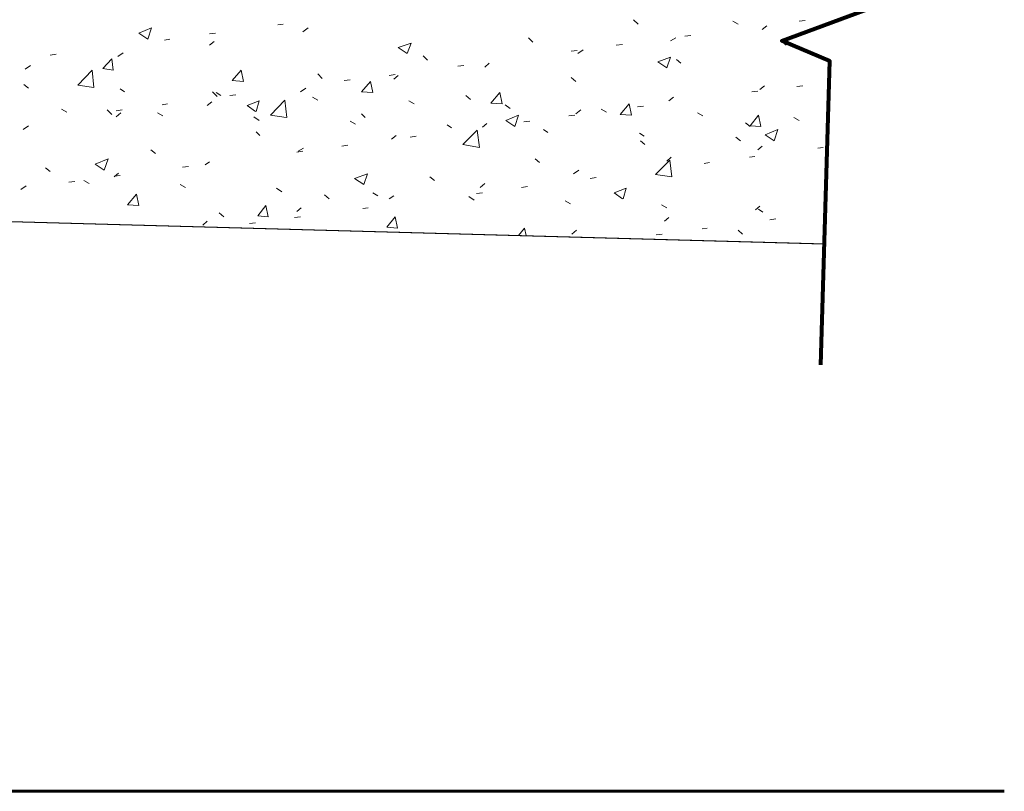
# Model space of a CAD drawing. Header units: inches. Extents: x 32 to 1061, y -183 to 263.
# Tile 6 of 16: x 908 to 931, y -171 to -152. Entities that reach past the tile are written whole.
import ezdxf

# ---------------------------------------------------------------- set-up
doc = ezdxf.new("R2010")
doc.units = ezdxf.units.IN
doc.header["$MEASUREMENT"] = 0
doc.layers.add('PDF_Geometry', color=7, linetype='Continuous')

msp = doc.modelspace()

# ---------------------------------------------------------------- linework, layer by layer
at = {"layer": 'PDF_Geometry', "lineweight": 80}
msp.add_lwpolyline([(926.638382, -160.544099), (926.849801, -153.426328), (925.722233, -152.950636), (928.06546, -152.087342), (926.885038, -151.576413), (927.078838, -144.529115)], dxfattribs=at)
at = {"layer": 'PDF_Geometry', "lineweight": 9}
for points in [[(926.867419, -153.443946), (925.722233, -152.950636), (928.06546, -152.087342), (926.920274, -151.594031), (927.043602, -147.136615), (903.100408, -146.48474), (902.800898, -157.055687), (926.744092, -157.707562)], [(910.958145, -152.651125), (910.870053, -152.915399), (910.658635, -152.774453)], [(917.036439, -153.00349), (916.948348, -153.250146), (916.736929, -153.1092)], [(910.024378, -153.373473), (910.059614, -153.637747), (909.812959, -153.602511)], [(923.114733, -153.338237), (923.026642, -153.584892), (922.815223, -153.443946)], [(909.60154, -154.042967), (909.231557, -153.990112), (909.566303, -153.637747)], [(913.054716, -153.637747), (913.107571, -153.902021), (912.843297, -153.884403)], [(916.085054, -153.902021), (916.137909, -154.166294), (915.873635, -154.148676)], [(919.115392, -154.166294), (919.168247, -154.430568), (918.903973, -154.41295)], [(922.14573, -154.430568), (922.198585, -154.694842), (921.934311, -154.677224)], [(919.555848, -154.694842), (919.467757, -154.959115), (919.256338, -154.81817)], [(925.176068, -154.694842), (925.228923, -154.959115), (924.982267, -154.941497)], [(925.634142, -155.029588), (925.546051, -155.293862), (925.334632, -155.152916)], [(918.639699, -155.452426), (918.252098, -155.381953), (918.586845, -155.047207)], [(909.936287, -155.7167), (909.848195, -155.980974), (909.636776, -155.840028)], [(923.14997, -156.139538), (922.762368, -156.086683), (923.097115, -155.751936)], [(916.014581, -156.069065), (915.92649, -156.31572), (915.715071, -156.174774)], [(910.60578, -156.544757), (910.658635, -156.809031), (910.394361, -156.791413)], [(913.636118, -156.809031), (913.688973, -157.073305), (913.442317, -157.055687)], [(916.666456, -157.073305), (916.719311, -157.337578), (916.472655, -157.31996)]]:
    msp.add_lwpolyline(points, close=True, dxfattribs=at)
at = {"layer": 'PDF_Geometry', "lineweight": 30}
msp.add_lwpolyline([(927.008365, -147.136615), (903.100408, -146.48474), (902.800898, -157.055687), (926.708855, -157.707562)], dxfattribs=at)
at = {"layer": 'PDF_Geometry', "lineweight": 9}
for points in [[(922.251439, -152.457325), (922.357149, -152.563034)], [(924.577048, -152.492561), (924.700375, -152.563034)], [(926.127453, -152.492561), (926.268399, -152.474943)], [(913.91801, -152.580652), (914.041337, -152.563034)], [(914.499412, -152.739217), (914.62274, -152.651125)], [(925.264159, -152.686362), (925.369869, -152.598271)], [(911.257655, -152.933017), (911.380983, -152.915399)], [(912.31475, -152.792071), (912.455695, -152.774453)], [(919.784885, -152.880163), (919.890595, -152.985872)], [(923.114733, -152.950636), (923.238061, -152.880163)], [(923.44948, -152.844926), (923.590426, -152.827308)], [(912.31475, -153.056345), (912.420459, -152.968254)], [(920.789125, -153.197291), (920.930071, -153.179673)], [(920.947689, -153.250146), (921.071017, -153.162055)], [(921.84622, -153.056345), (921.987166, -153.038727)], [(925.722233, -152.968254), (925.827943, -153.056345)], [(908.579682, -153.285382), (908.720628, -153.267764)], [(910.165324, -153.320619), (910.288651, -153.232528)], [(917.318331, -153.303001), (917.42404, -153.40871)], [(923.255679, -153.391092), (923.361389, -153.479183)], [(907.99828, -153.620129), (908.121607, -153.532038)], [(918.12877, -153.549656), (918.269716, -153.532038)], [(918.763027, -153.567274), (918.868736, -153.479183)], [(914.851777, -153.725838), (914.957486, -153.831548)], [(915.468415, -153.884403), (915.609361, -153.866784)], [(916.52551, -153.761075), (916.666456, -153.743457)], [(916.631219, -153.849166), (916.736929, -153.761075)], [(920.789125, -153.81393), (920.894835, -153.902021)], [(907.963043, -153.972494), (908.068753, -154.060585)], [(910.218178, -154.078203), (910.323888, -154.148676)], [(914.446557, -154.148676), (914.569885, -154.060585)], [(925.211304, -154.095822), (925.317014, -154.00773)], [(926.074598, -154.025349), (926.215544, -154.00773)], [(912.385223, -154.148676), (912.490932, -154.254386)], [(912.473314, -154.166294), (912.579023, -154.236767)], [(912.790442, -154.236767), (912.931388, -154.219149)], [(914.11181, -154.747697), (913.741827, -154.694842), (914.076574, -154.342477), (914.129429, -154.747697)], [(914.728449, -154.272004), (914.851777, -154.342477)], [(918.322571, -154.236767), (918.42828, -154.324859)], [(923.079497, -154.360095), (923.185206, -154.272004)], [(925.017504, -154.148676), (925.15845, -154.131058)], [(908.843955, -154.553896), (908.967283, -154.624369)], [(909.918668, -154.571514), (910.024378, -154.677224)], [(910.130087, -154.589132), (910.271033, -154.571514)], [(911.2048, -154.448186), (911.328128, -154.430568)], [(912.261895, -154.465805), (912.367604, -154.377713)], [(913.389462, -154.606751), (913.195662, -154.465805), (913.477554, -154.360095), (913.407081, -154.606751)], [(916.983584, -154.360095), (917.106912, -154.430568)], [(919.23872, -154.448186), (919.362047, -154.536278)], [(920.894835, -154.659605), (921.018162, -154.571514)], [(921.493855, -154.553896), (921.617183, -154.624369)], [(922.339531, -154.501041), (922.480477, -154.483423)], [(910.130087, -154.730078), (910.235797, -154.641987)], [(911.099091, -154.641987), (911.222418, -154.71246)], [(913.354226, -154.730078), (913.477554, -154.81817)], [(915.873635, -154.659605), (915.961726, -154.747697)], [(920.73627, -154.71246), (920.877216, -154.694842)], [(923.74899, -154.641987), (923.872318, -154.71246)], [(926.004125, -154.747697), (926.127453, -154.81817)], [(907.945425, -155.029588), (908.068753, -154.941497)], [(915.609361, -154.835788), (915.732689, -154.906261)], [(917.882115, -154.923879), (917.987824, -154.994352)], [(918.710172, -154.976734), (918.815882, -154.888642)], [(919.679176, -154.853406), (919.820122, -154.835788)], [(920.13725, -155.029588), (920.242959, -155.100061)], [(924.876558, -154.871024), (924.982267, -154.959115)], [(913.407081, -155.082443), (913.495172, -155.170534)], [(916.578365, -155.258626), (916.684074, -155.170534)], [(917.018821, -155.205771), (917.159767, -155.188153)], [(922.392385, -155.11768), (922.498095, -155.188153)], [(924.647521, -155.205771), (924.75323, -155.293862)], [(914.393702, -155.540518), (914.51703, -155.470045)], [(915.415561, -155.41719), (915.556506, -155.399572)], [(922.410004, -155.293862), (922.515713, -155.381953)], [(925.15845, -155.505281), (925.264159, -155.41719)], [(926.567909, -155.470045), (926.691237, -155.452426)], [(910.940526, -155.505281), (911.046236, -155.593372)], [(914.358466, -155.558136), (914.499412, -155.540518)], [(919.943449, -155.7167), (920.049159, -155.804791)], [(923.026642, -155.769555), (923.132352, -155.681463)], [(924.964649, -155.681463), (925.087977, -155.663845)], [(908.473972, -155.928119), (908.579682, -156.01621)], [(911.680493, -155.910501), (911.821439, -155.892882)], [(912.20904, -155.857646), (912.31475, -155.787173)], [(923.907554, -155.822409), (924.030882, -155.804791)], [(910.077233, -156.139538), (910.182942, -156.051447)], [(910.077233, -156.12192), (910.218178, -156.104301)], [(917.476895, -156.139538), (917.582605, -156.227629)], [(920.84198, -156.069065), (920.965307, -155.980974)], [(921.229581, -156.174774), (921.370527, -156.157156)], [(907.89257, -156.439048), (908.015898, -156.350957)], [(909.020138, -156.262866), (909.161084, -156.245247)], [(909.372503, -156.227629), (909.49583, -156.298102)], [(911.627638, -156.31572), (911.750966, -156.386193)], [(913.882773, -156.403812), (914.006101, -156.491903)], [(918.657317, -156.386193), (918.763027, -156.298102)], [(919.626321, -156.386193), (919.767267, -156.368575)], [(921.987166, -156.650467), (921.793365, -156.509521), (922.075257, -156.403812), (922.004784, -156.650467)], [(915.010341, -156.562376), (915.11605, -156.650467)], [(916.137909, -156.509521), (916.261236, -156.579994)], [(916.52551, -156.650467), (916.631219, -156.579994)], [(918.393044, -156.597612), (918.516372, -156.685703)], [(918.569226, -156.527139), (918.710172, -156.509521)], [(914.358466, -156.949977), (914.464175, -156.861886)], [(915.908871, -156.879504), (916.032199, -156.861886)], [(920.648179, -156.703322), (920.771507, -156.773795)], [(922.903314, -156.791413), (923.026642, -156.861886)], [(925.105595, -156.914741), (925.211304, -156.826649)], [(912.543787, -156.985214), (912.649496, -157.073305)], [(914.305611, -157.090923), (914.446557, -157.073305)], [(922.973787, -157.179014), (923.079497, -157.090923)], [(925.176068, -156.897122), (925.281777, -156.967595)], [(912.156185, -157.267105), (912.261895, -157.179014)], [(913.248516, -157.231869), (913.389462, -157.214251)], [(919.555848, -157.513761), (919.696794, -157.337578), (919.73203, -157.513761)], [(923.8547, -157.355197), (923.978027, -157.337578)], [(925.440342, -157.143778), (925.581288, -157.12616)], [(920.806743, -157.478524), (920.912453, -157.390433)], [(922.779987, -157.496143), (922.920933, -157.478524)], [(924.700375, -157.390433), (924.806085, -157.478524)]]:
    msp.add_lwpolyline(points, dxfattribs=at)
at = {"layer": 'PDF_Geometry', "lineweight": 60}
msp.add_lwpolyline([(883.843667, -170.533643), (930.937234, -170.533643)], dxfattribs=at)

doc.saveas('drawing.dxf')
